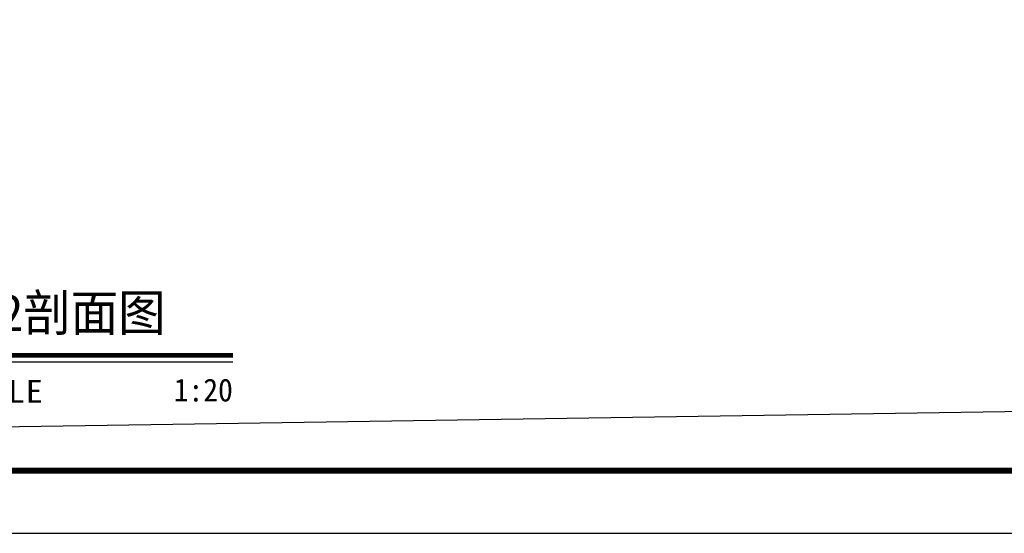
# Model space of a CAD drawing. Extents: x 499156 to 998412, y 3804642 to 7609653.
# Tile 49 of 74: x 500823 to 500931, y 3804642 to 3804698. Entities that reach past the tile are written whole.
import ezdxf
from ezdxf.enums import TextEntityAlignment as Align

# ---------------------------------------------------------------- set-up
doc = ezdxf.new("R2010")
doc.units = 0
doc.layers.get('0').update_dxf_attribs({"linetype": 'CONTINUOUS'})
for name, color, linetype in [('12-ab-text', 7, 'CONTINUOUS'), ('19-ab-dim', 3, 'CONTINUOUS'), ('PUB_TITLE', 4, 'CONTINUOUS'), ('道路1', 4, 'CONTINUOUS')]:
    doc.layers.add(name, color=color, linetype=linetype)
doc.styles.add('ab', font='simhei.ttf', dxfattribs={"width": 0.8})

# ---------------------------------------------------------------- blocks, each defined once
blk = doc.blocks.new('*U1671')
at = {"layer": '19-ab-dim'}
blk.add_line((5.99, -0.35), (43.66, -0.35), dxfattribs=at)
at = {"layer": '19-ab-dim', "const_width": 0.5}
blk.add_lwpolyline([(5.99, 0.35), (43.66, 0.35)], dxfattribs=at)
at = {"layer": '19-ab-dim'}
blk.add_circle((0, 0), 6, dxfattribs=at)
at = {"layer": '12-ab-text', "insert": (13.2, -4.87), "char_height": 2.5, "attachment_point": 7, "style": 'ab'}
blk.add_mtext('{\\W1.1;\\T1.05;SCALE}', dxfattribs=at)
at = {"layer": '12-ab-text', "style": 'ab', "width": 0.95}
blk.add_attdef('图名', (13.01, 3), '', height=4, dxfattribs=at)
blk.add_attdef('SCALE', text='', height=2.5, dxfattribs=at).set_placement((43.66, -4.68), align=Align.RIGHT)
blk = doc.blocks.new('wrtgtg')
at = {"layer": 'PUB_TITLE'}
blk.add_lwpolyline([(-75296, -5841), (8804, -5841), (8804, 53559), (-75296, 53559)], close=True, dxfattribs=at)
at = {"layer": 'PUB_TITLE', "const_width": 100}
blk.add_lwpolyline([(-72796, -4841), (7804, -4841), (7804, 52559), (-72796, 52559)], close=True, dxfattribs=at)

msp = doc.modelspace()

# ---------------------------------------------------------------- linework, layer by layer
at = {"layer": '道路1', "linetype": 'Continuous'}
msp.add_line((501086.979, 3804657.327), (500573.763, 3804649.437), dxfattribs=at)

# ---------------------------------------------------------------- block references
at = {"xscale": 0.00684288, "yscale": 0.00684288, "zscale": 0.00684288}
msp.add_blockref('wrtgtg', (501071.369, 3804681.614), dxfattribs=at)
at = {"layer": '12-ab-text'}
ref = msp.add_blockref('*U1671', (500802.872, 3804660.736), dxfattribs=at)
ref.add_attrib('图名', '2-2剖面图', (500815.886, 3804663.737), dxfattribs={"height": 4, "style": 'ab', "width": 0.95})
ref.add_attrib('图号', '3', dxfattribs={"height": 4, "style": 'ab', "width": 0.8}).set_placement((500802.872, 3804660.736), align=Align.MIDDLE)
ref.add_attrib('SCALE', '1:20', dxfattribs={"height": 2.5, "style": 'ab', "width": 0.95}).set_placement((500846.534, 3804656.052), align=Align.RIGHT)

doc.saveas('drawing.dxf')
